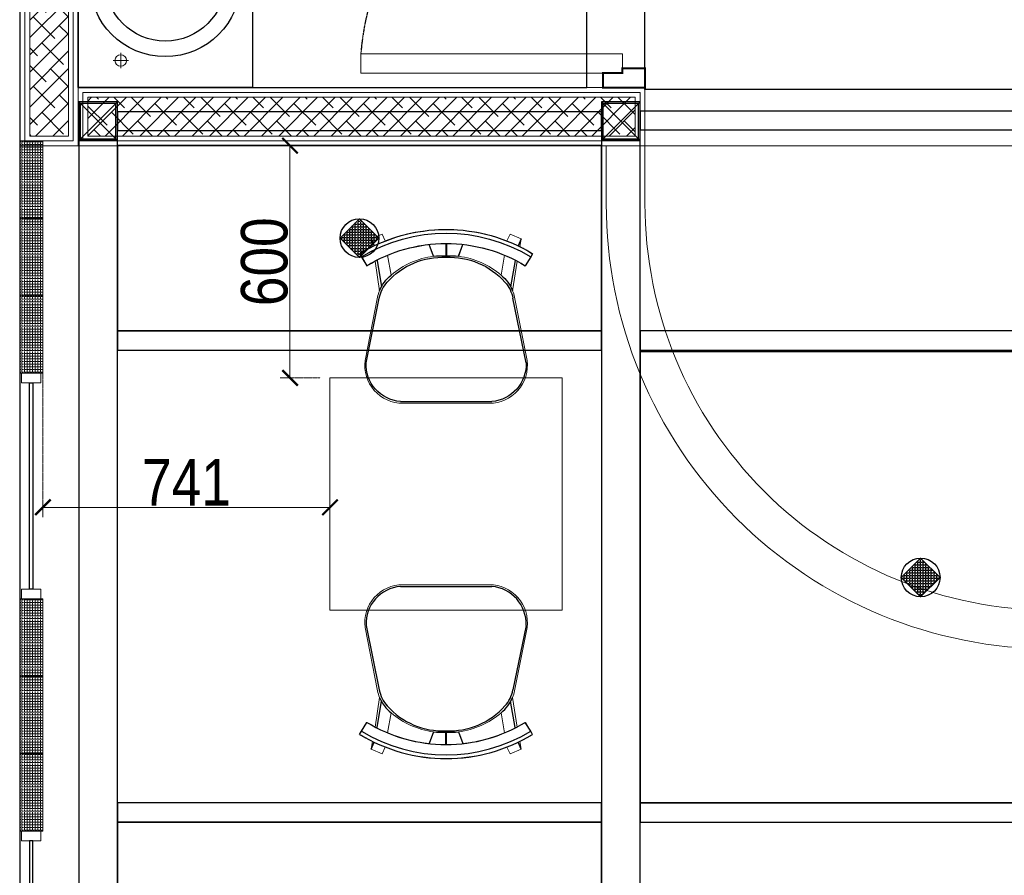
# Model space of a CAD drawing. Header units: millimetres. Extents: x -106827 to 92813, y -35754 to 7831.
# Tile 96 of 150: x -21183 to -18640, y -20134 to -17923. Entities that reach past the tile are written whole.
import ezdxf
from ezdxf.xclip import XClip

# ---------------------------------------------------------------- set-up
doc = ezdxf.new("R2010")
doc.units = ezdxf.units.MM
doc.header["$XCLIPFRAME"] = 2
doc.header["$PDMODE"] = 35
doc.linetypes.add('General Arrangement Plan$0$( Hidden )', pattern=[0.375, 0.25, -0.125])
doc.linetypes.add('General Arrangement Plan$1$HIDDEN', pattern=[0.375, 0.25, -0.125])
for name, color, linetype in [('Ceiling Lights', 40, 'Continuous'), ('General Arrangement Plan$1$ID-LOOSE2', 8, 'Continuous'), ('General Arrangement Plan$1$id-partition', 7, 'Continuous'), ('General Arrangement Plan$1$IDS-DOOR', 45, 'Continuous'), ('IFF-35 HEAVY', 100, 'Continuous'), ('L2', 250, 'Continuous')]:
    doc.layers.add(name, color=color, linetype=linetype)
for name, color, linetype, lineweight in [('General Arrangement Plan$0$DIM', 7, 'Continuous', 13), ('General Arrangement Plan$1$A-HATCH', 15, 'Continuous', 0), ('General Arrangement Plan$1$A-PARTITION', 23, 'Continuous', 9), ('General Arrangement Plan$1$Finishes', 5, 'Continuous', 13), ('General Arrangement Plan$1$FURN', 252, 'Continuous', 5), ('General Arrangement Plan$1$glass partition', 132, 'Continuous', 0), ('General Arrangement Plan$1$WALL NEW', 6, 'Continuous', 13)]:
    doc.layers.add(name, color=color, linetype=linetype, lineweight=lineweight)
doc.layers.add('General Arrangement Plan$1$MS', color=7, linetype='Continuous', lineweight=0, true_color=0x3c5977)
doc.styles.add('General Arrangement Plan$1$Standard', font='ARIALN.TTF')
doc.dimstyles.new('General Arrangement Plan$1$TFS-Dim', dxfattribs={"dimtxt": 120, "dimasz": 40, "dimexe": 25, "dimexo": 25, "dimgap": 4.5, "dimtad": 1, "dimdec": 0, "dimzin": 0, "dimdsep": 46, "dimtxsty": 'General Arrangement Plan$1$Standard', "dimblk": 'General Arrangement Plan$1$_ArchTick', "dimcen": 0.09, "dimdle": 2, "dimclrd": 256, "dimclre": 8, "dimadec": 0, "dimazin": 0, "dimtfac": 1, "dimtdec": 0, "dimtofl": 0, "dimtmove": 1, "dimatfit": 3, "dimfxl": 1, "dimtolj": 1, "dimtzin": 0, "dimlwd": -1, "dimlwe": -1, "dimarcsym": 0})

# ---------------------------------------------------------------- blocks, each defined once
blk = doc.blocks.new('General Arrangement Plan$1$A$C08D46EED')
at = {"lineweight": 0}
for p, q in [((-523.2, 710.2), (-440.8, 609.6)), ((-1219.8, 140, 0), (-1137.4, 39.4))]:
    blk.add_line(p, q, dxfattribs=at)
at = {"linetype": 'Continuous', "lineweight": 0, "const_width": 6}
blk.add_lwpolyline([(-440.8, 609.6), (-523.2, 710.2), (-569.6, 672.2), (-525.3, 618), (-513.6, 627.5), (-475.6, 581.1)], close=True, dxfattribs=at)
blk.add_lwpolyline([(-440.8, 609.6), (-523.2, 710.2), (-569.6, 672.2), (-525.3, 618), (-513.6, 627.5), (-475.6, 581.1)], close=True, dxfattribs=at)
at = {"lineweight": 0}
blk.add_lwpolyline([(-513.6, 627.5), (-560.1, 589.5), (-46.4, -38), (0, 0)], close=True, dxfattribs=at)
blk.add_lwpolyline([(-513.6, 627.5), (-560.1, 589.5), (-46.4, -38), (0, 0)], close=True, dxfattribs=at)
at = {"linetype": 'Continuous', "lineweight": 0, "const_width": 6, "elevation": 0}
blk.add_lwpolyline([(-1138.2, 38.8), (-1220.6, 139.4), (-1174.1, 177.4), (-1129.8, 123.2), (-1141.4, 113.7), (-1103.4, 67.3)], close=True, dxfattribs=at)
blk.add_lwpolyline([(-1138.2, 38.8), (-1220.6, 139.4), (-1174.1, 177.4), (-1129.8, 123.2), (-1141.4, 113.7), (-1103.4, 67.3)], close=True, dxfattribs=at)
at = {"color": 8, "linetype": 'General Arrangement Plan$1$HIDDEN', "ltscale": 0.025}
blk.add_arc((-511.6, 632, 0), 815.6, 219.45, 304.7707, dxfattribs=at)
blk = doc.blocks.new('General Arrangement Plan$1$A$C180F00E5')
at = {"layer": 'General Arrangement Plan$1$ID-LOOSE2', "ltscale": 0.05}
for p, q in [((0.0334, 0.4698), (0.0422, 0.4499)), ((0.249, 0.4567), (0.249, 0.4217)), ((0.249, 0.4567), (0.249, 0.4217)), ((0.249, 0.4567), (0.249, 0.4217)), ((0.249, 0.4567), (0.249, 0.4217)), ((0.251, 0.4567), (0.251, 0.4217)), ((0.251, 0.4567), (0.251, 0.4217)), ((0.251, 0.4567), (0.251, 0.4217)), ((0.251, 0.4567), (0.251, 0.4217)), ((0.4666, 0.4698), (0.4578, 0.4499)), ((0, 0.4273), (0.0056, 0.4182)), ((0.2137, 0.42), (0.2013, 0.454)), ((0.2863, 0.42), (0.2987, 0.454)), ((0.5, 0.4273), (0.4944, 0.4182)), ((0.0056, 0.4182), (0.0211, 0.3926)), ((0.0505, 0.4078), (0.0635, 0.3317)), ((0.4495, 0.4078), (0.4365, 0.3317)), ((0.4944, 0.4182), (0.4789, 0.3926)), ((0.0191, 0.1124), (0.0568, 0.2987)), ((0.4809, 0.1124), (0.4432, 0.2987)), ((0.3817, 0), (0.1183, 0))]:
    blk.add_line(p, q, dxfattribs=at)
for centre, radius, start, end in [((0.25, 0.0159), 0.4814, 90, 121.2845), ((0.25, 0.0159), 0.4707, 58.7155, 121.2845), ((0.25, 0.0159), 0.4814, 58.7155, 90), ((0.25, 0.0159), 0.4408, 90, 121.2845), ((0.25, 0.0159), 0.4408, 58.7155, 90), ((0.2398, 0.2036), 0.2135, 87.2356, 138.4785), ((0.24, 0.1996), 0.2218, 87.4171, 96.8127), ((0.2602, 0.2036), 0.2135, 41.5215, 92.7644), ((0.2602, 0.2036), 0.2135, 92.7472, 92.7644), ((0.26, 0.1996), 0.2218, 83.1873, 92.5829), ((0.2398, 0.2036), 0.2135, 87.2356, 87.2528), ((0.1548, 0.2789), 0.1, 138.4785, 168.5607), ((0.1674, 0.2748), 0.1186, 130.1141, 157.4138), ((0.3326, 0.2748), 0.1186, 22.5862, 49.8859), ((0.3452, 0.2789), 0.1, 11.4393, 41.5215), ((0.1266, 0.1074), 0.1077, 177.3178, 265.5501), ((0.3734, 0.1074), 0.1077, 274.4499, 2.6822)]:
    blk.add_arc(centre, radius, start, end, dxfattribs=at)
blk = doc.blocks.new('General Arrangement Plan$1$ghg')
at = {"layer": 'General Arrangement Plan$1$FURN', "ltscale": 1000}
for points in [[(4414156.4, -494204.2), (4414156.4, -493980.8, -0.451699), (4414267.2, -493883.2), (4414430.3, -493915.5, -0.04991), (4414447.4, -493920.7), (4414524, -493909.1, 0.015491), (4414512, -493887.8), (4414543, -493869), (4414543, -493869, -0.022121), (4414561.3, -493902.3), (4414581, -493898.8), (4414593.7, -493927.4), (4414575.9, -493935.3, -0.093712), (4414575.9, -493935.3, -0.189086), (4414575.9, -494249.7), (4414593.7, -494257.6), (4414581, -494286.2), (4414561.3, -494282.7, -0.022121), (4414543, -494316.1), (4414543, -494316.1), (4414512, -494297.2, 0.015491), (4414524, -494275.9), (4414447.4, -494264.3, -0.04991), (4414430.3, -494269.5), (4414267.2, -494301.8, -0.451699), (4414156.4, -494204.2)], [(4414566.9, -494048.9), (4414536.4, -494060, 0.145154), (4414487.7, -493950.3), (4414539.2, -493941.6, -0.070666), (4414566.9, -494048.9)], [(4414566.9, -494136.1), (4414536.4, -494125, -0.145154), (4414487.7, -494234.7), (4414539.2, -494243.5, 0.070666), (4414566.9, -494136.1)]]:
    blk.add_lwpolyline(points, format="xyb", close=True, dxfattribs=at)
at = {"layer": 'General Arrangement Plan$1$FURN', "ltscale": 1000, "xscale": 894.2026233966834, "yscale": 894.2026233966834, "zscale": 894.2026233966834, "rotation": 270}
blk.add_blockref('General Arrangement Plan$1$A$C180F00E5', (4414160.9, -493869), dxfattribs=at)
blk = doc.blocks.new('General Arrangement Plan$1$_ArchTick')
at = {"color": 0, "linetype": 'ByBlock', "const_width": 0.15}
blk.add_lwpolyline([(-0.5, -0.5), (0.5, 0.5)], dxfattribs=at)
blk = doc.blocks.new('*D271')
at = {"layer": 'Defpoints', "color": 0}
for p in [(108.3, 10747.8), (849.7, 10335.4), (108.3, 10300.9)]:
    blk.add_point(p, dxfattribs=at)
at = {"layer": 'General Arrangement Plan$0$DIM', "color": 8, "linetype": 'General Arrangement Plan$0$( Hidden )'}
for p, q in [((108.3, 10722.8), (108.3, 10275.9)), ((849.7, 10310.4), (849.7, 10275.9))]:
    blk.add_line(p, q, dxfattribs=at)
at = {"layer": 'General Arrangement Plan$0$DIM', "color": 8}
blk.add_line((851.7, 10300.9), (106.3, 10300.9), dxfattribs=at)
at = {"layer": 'General Arrangement Plan$0$DIM', "color": 8, "xscale": 40, "yscale": 40, "zscale": 40, "rotation": 180}
blk.add_blockref('General Arrangement Plan$1$_ArchTick', (108.3, 10300.9), dxfattribs=at)
at = {"layer": 'General Arrangement Plan$0$DIM', "color": 8, "xscale": 40, "yscale": 40, "zscale": 40}
blk.add_blockref('General Arrangement Plan$1$_ArchTick', (849.7, 10300.9), dxfattribs=at)
at = {"layer": 'General Arrangement Plan$0$DIM', "color": 0, "insert": (479, 10365.7), "char_height": 120, "attachment_point": 5, "style": 'General Arrangement Plan$1$Standard'}
blk.add_mtext('\\A1;741', dxfattribs=at)
blk = doc.blocks.new('*D263')
at = {"layer": 'Defpoints', "color": 0}
for p in [(746.5, 11235.3), (849.7, 11235.3), (849.7, 10635.4)]:
    blk.add_point(p, dxfattribs=at)
at = {"layer": 'General Arrangement Plan$0$DIM', "color": 8, "linetype": 'General Arrangement Plan$0$( Hidden )'}
for p, q in [((824.7, 11235.3), (721.5, 11235.3)), ((824.7, 10635.4), (721.5, 10635.4))]:
    blk.add_line(p, q, dxfattribs=at)
at = {"layer": 'General Arrangement Plan$0$DIM', "color": 8}
blk.add_line((746.5, 10633.4), (746.5, 11237.3), dxfattribs=at)
at = {"layer": 'General Arrangement Plan$0$DIM', "color": 8, "xscale": 40, "yscale": 40, "zscale": 40}
for p, rotation in [((746.5, 11235.3), 90), ((746.5, 10635.4), 270)]:
    blk.add_blockref('General Arrangement Plan$1$_ArchTick', p, dxfattribs=dict(at, rotation=rotation))
at = {"layer": 'General Arrangement Plan$0$DIM', "color": 0, "insert": (680.8, 10935.4), "char_height": 120, "attachment_point": 5, "rotation": 90, "style": 'General Arrangement Plan$1$Standard'}
blk.add_mtext('\\A1;600', dxfattribs=at)
blk = doc.blocks.new('General Arrangement Plan$1$Waschtisch - Konsole LOOP 550x450 D390')
at = {"lineweight": 25}
for p, q in [((-550, -450), (-550, 0)), ((-550, 0), (0, 0)), ((0, 0), (0, -450)), ((0, -450), (-550, -450))]:
    blk.add_line(p, q, dxfattribs=at)
at = {"lineweight": 5}
for p, q in [((-480, -130.1), (-480, -90.2)), ((-499.4, -110), (-460.4, -110)), ((-275, -263), (-275, -187.1)), ((-315.5, -225), (-236.5, -225))]:
    blk.add_line(p, q, dxfattribs=at)
at = {"lineweight": 25}
for radius in [195, 155, 25]:
    blk.add_circle((-275, -225), radius, dxfattribs=at)
at = {"lineweight": 5}
for centre, radius in [((-480, -110), 15), ((-275, -225), 30)]:
    blk.add_circle(centre, radius, dxfattribs=at)
blk = doc.blocks.new('General Arrangement Plan$1$A$C0642dd72')
at = {"layer": 'General Arrangement Plan$1$MS', "ltscale": 10}
for p, q in [((0, 10224.7), (100, 10324.7)), ((100, 10224.7), (0, 10324.7)), ((1350.1, 10224.7), (1450.1, 10324.7)), ((1450.1, 10224.7), (1350.1, 10324.7))]:
    blk.add_line(p, q, dxfattribs=at)
for points in [[(0, 10224.7), (100, 10224.7), (100, 10324.7), (0, 10324.7)], [(4, 10228.7), (96, 10228.7), (96, 10320.7), (4, 10320.7)], [(1350.1, 10224.7), (1450.1, 10224.7), (1450.1, 10324.7), (1350.1, 10324.7)], [(1354.1, 10228.7), (1446.1, 10228.7), (1446.1, 10320.7), (1354.1, 10320.7)]]:
    blk.add_lwpolyline(points, close=True, dxfattribs=at)
blk = doc.blocks.new('A$C03659140')
at = {"ltscale": 10}
for p, q in [((0, 10224.7), (100, 10324.7)), ((100, 10224.7), (0, 10324.7)), ((1350.1, 10224.7), (1450.1, 10324.7)), ((1450.1, 10224.7), (1350.1, 10324.7))]:
    blk.add_line(p, q, dxfattribs=at)
at = {"color": 4, "ltscale": 10}
for points in [[(0, 10224.7), (100, 10224.7), (100, 10324.7), (0, 10324.7)], [(4, 10228.7), (96, 10228.7), (96, 10320.7), (4, 10320.7)], [(1350.1, 10224.7), (1450.1, 10224.7), (1450.1, 10324.7), (1350.1, 10324.7)], [(1354.1, 10228.7), (1446.1, 10228.7), (1446.1, 10320.7), (1354.1, 10320.7)]]:
    blk.add_lwpolyline(points, close=True, dxfattribs=at)
at = {"color": 6, "ltscale": 10}
for points in [[(1450.1, 10252.3), (2899.7, 10252.2), (2899.7, 10300.2), (1450.1, 10300.3)], [(100, 10250.7), (1350.1, 10250.7), (1350.1, 10298.7), (100, 10298.7)]]:
    blk.add_lwpolyline(points, close=True, dxfattribs=at)
at = {"color": 3, "ltscale": 10}
for points in [[(99.9, 5442), (100, 10224.7), (0, 10224.7), (-0.1, 5442)], [(1450.1, 5441.9), (1450.3, 10224.7), (1350.3, 10224.7), (1350.1, 5441.9)]]:
    blk.add_lwpolyline(points, close=True, dxfattribs=at)
at = {"color": 30, "ltscale": 10}
for points in [[(100, 9683.5), (1350.1, 9683.4), (1350.1, 9733.4), (100, 9733.5)], [(1450.1, 9683.5), (2899.7, 9683.4), (2899.7, 9733.4), (1450.1, 9733.5)], [(100, 8463.5), (1350.1, 8463.4), (1350.1, 8513.4), (100, 8513.5)], [(1450.1, 8463.5), (2899.7, 8463.4), (2899.7, 8513.4), (1450.1, 8513.5)]]:
    blk.add_lwpolyline(points, close=True, dxfattribs=at)
blk = doc.blocks.new('A$C4fb0ab4b')
at = {"layer": 'Ceiling Lights'}
h = blk.add_hatch(dxfattribs=at)
h.set_pattern_fill('ANGLE', color=5)
h.set_pattern_definition([(0, (-41627.778, -2280.936), (0, 6.985), [5.08, -1.905]), (90, (-41627.778, -2280.936), (-6.985, 4e-16), [5.08, -1.905])])
h.paths.add_polyline_path([(50, 100), (100, 50), (50, 0), (0, 50)])
blk.add_lwpolyline([(50, 100), (100, 50), (50, 0), (0, 50), (50, 100)], dxfattribs=at)
blk.add_circle((50, 50), 50, dxfattribs=at)
blk = doc.blocks.new('General Arrangement Plan')
at = {"layer": 'General Arrangement Plan$1$A-HATCH', "lineweight": -2, "true_color": 0x939598}
h = blk.add_hatch(dxfattribs=at)
h.set_pattern_fill('ANSI38', color=252, scale=10, angle=180)
h.paths.add_polyline_path([(174.3, 12886.2), (174.3, 11260.3), (74.3, 11260.3), (74.3, 12886.2)])
h = blk.add_hatch(dxfattribs=at)
h.set_pattern_fill('ANSI38', color=252, scale=10, angle=180)
h.paths.add_polyline_path([(1638.3, 11260.3), (224.3, 11260.3), (224.3, 11360.3), (1638.3, 11360.3)])
at = {"layer": 'General Arrangement Plan$1$glass partition'}
h = blk.add_hatch(dxfattribs=at)
h.set_pattern_fill('ANGLE', color=1)
h.set_pattern_definition([(0, (-532654.8485, -105977.253), (0, 6.985), [5.08, -1.905]), (90, (-532654.8485, -105977.253), (-6.985, 4e-16), [5.08, -1.905])])
h.paths.add_polyline_path([(48.3, 11047.8), (108.3, 11047.8), (108.3, 11247.8), (48.3, 11247.8)])
h = blk.add_hatch(dxfattribs=at)
h.set_pattern_fill('ANGLE', color=1)
h.set_pattern_definition([(0, (-532654.8485, -106177.253), (0, 6.985), [5.08, -1.905]), (90, (-532654.8485, -106177.253), (-6.985, 4e-16), [5.08, -1.905])])
h.paths.add_polyline_path([(48.3, 10847.8), (108.3, 10847.8), (108.3, 11047.8), (48.3, 11047.8)])
h = blk.add_hatch(dxfattribs=at)
h.set_pattern_fill('ANGLE', color=1)
h.set_pattern_definition([(0, (-532654.8485, -106377.253), (0, 6.985), [5.08, -1.905]), (90, (-532654.8485, -106377.253), (-6.985, 4e-16), [5.08, -1.905])])
h.paths.add_polyline_path([(48.3, 10647.8), (108.3, 10647.8), (108.3, 10847.8), (48.3, 10847.8)])
h = blk.add_hatch(dxfattribs=at)
h.set_pattern_fill('ANGLE', color=1)
h.set_pattern_definition([(0, (-532654.8485, -107160.341), (0, 6.985), [5.08, -1.905]), (90, (-532654.8485, -107160.341), (-6.985, 4e-16), [5.08, -1.905])])
h.paths.add_polyline_path([(48.3, 9864.8), (108.3, 9864.8), (108.3, 10064.8), (48.3, 10064.8)])
h = blk.add_hatch(dxfattribs=at)
h.set_pattern_fill('ANGLE', color=1)
h.set_pattern_definition([(0, (-532654.8485, -107360.341), (0, 6.985), [5.08, -1.905]), (90, (-532654.8485, -107360.341), (-6.985, 4e-16), [5.08, -1.905])])
h.paths.add_polyline_path([(48.3, 9664.8), (108.3, 9664.8), (108.3, 9864.8), (48.3, 9864.8)])
h = blk.add_hatch(dxfattribs=at)
h.set_pattern_fill('ANGLE', color=1)
h.set_pattern_definition([(0, (-532654.8485, -107560.341), (0, 6.985), [5.08, -1.905]), (90, (-532654.8485, -107560.341), (-6.985, 4e-16), [5.08, -1.905])])
h.paths.add_polyline_path([(48.3, 9464.8), (108.3, 9464.8), (108.3, 9664.8), (48.3, 9664.8)])
at = {"layer": 'General Arrangement Plan$1$A-PARTITION', "ltscale": 10}
blk.add_line((2863.3, 11235.3), (1663.3, 11235.3), dxfattribs=at)
blk.add_lwpolyline([(1663.3, 11235.3), (1663.3, 11085.3, 0.414214), (2713.3, 10035.3), (3158.8, 10035.3), (3158.8, 9935.3), (2713.3, 9935.3, -0.414214), (1563.3, 11085.3), (1563.3, 11235.3)], format="xyb", dxfattribs=at)
at = {"layer": 'General Arrangement Plan$1$Finishes'}
for points in [[(199.3, 12911.2), (199.3, 11235.3), (49.3, 11235.3), (49.3, 12911.2)], [(1663.3, 11235.3), (199.3, 11235.3), (199.3, 11385.3), (1663.3, 11385.3)]]:
    blk.add_lwpolyline(points, close=True, dxfattribs=at)
at = {"layer": 'General Arrangement Plan$1$FURN', "color": 7}
blk.add_lwpolyline([(1449.7, 10035.4), (849.7, 10035.4), (849.7, 10635.4), (1449.7, 10635.4)], close=True, dxfattribs=at)
at = {"layer": 'General Arrangement Plan$1$glass partition', "color": 1}
for points in [[(48.3, 11047.8), (108.3, 11047.8), (108.3, 11247.8), (48.3, 11247.8)], [(48.3, 10847.8), (108.3, 10847.8), (108.3, 11047.8), (48.3, 11047.8)], [(48.3, 10647.8), (108.3, 10647.8), (108.3, 10847.8), (48.3, 10847.8)], [(53.3, 10647.8), (103.3, 10647.8), (103.3, 10622.8), (53.3, 10622.8)], [(53.3, 10089.8), (103.3, 10089.8), (103.3, 10064.8), (53.3, 10064.8)], [(48.3, 9864.8), (108.3, 9864.8), (108.3, 10064.8), (48.3, 10064.8)], [(48.3, 9664.8), (108.3, 9664.8), (108.3, 9864.8), (48.3, 9864.8)], [(48.3, 9464.8), (108.3, 9464.8), (108.3, 9664.8), (48.3, 9664.8)], [(53.3, 9439.8), (103.3, 9439.8), (103.3, 9464.8), (53.3, 9464.8)]]:
    blk.add_lwpolyline(points, close=True, dxfattribs=at)
at = {"layer": 'General Arrangement Plan$1$id-partition', "color": 4}
for points in [[(74.1, 10089.8), (74.1, 10622.8), (82.5, 10622.8), (82.5, 10089.8)], [(74.1, 9439.8), (74.1, 8906.7), (82.5, 8906.7), (82.5, 9439.8)]]:
    blk.add_lwpolyline(points, close=True, dxfattribs=at)
at = {"layer": 'General Arrangement Plan$1$WALL NEW'}
for points in [[(186.8, 12898.7), (186.8, 11247.8), (61.8, 11247.8), (61.8, 12898.7)], [(174.3, 12886.2), (174.3, 11260.3), (74.3, 11260.3), (74.3, 12886.2)], [(1650.8, 11247.8), (211.8, 11247.8), (211.8, 11372.8), (1650.8, 11372.8)], [(1638.3, 11260.3), (224.3, 11260.3), (224.3, 11360.3), (1638.3, 11360.3)]]:
    blk.add_lwpolyline(points, close=True, dxfattribs=at)
at = {"layer": 'General Arrangement Plan$1$FURN', "color": 7, "xscale": -1, "rotation": 270}
blk.add_blockref('General Arrangement Plan$1$ghg', (495242.2, -4403586.7), dxfattribs=at)
at = {"layer": 'General Arrangement Plan$1$FURN', "color": 7, "rotation": 270}
blk.add_blockref('General Arrangement Plan$1$ghg', (495242.2, 4424257.5), dxfattribs=at)
at = {"layer": 'General Arrangement Plan$1$IDS-DOOR', "color": 1, "zscale": 0.8330996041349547}
for p, xscale, yscale, rotation in [((929.4, 11422.8), 0.8330996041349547, 0.8330996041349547, 230.6991735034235), ((3597.3, 11422.8), -0.8330996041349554, 0.8330996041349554, 129.3008264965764)]:
    blk.add_blockref('General Arrangement Plan$1$A$C08D46EED', p, dxfattribs=dict(at, xscale=xscale, yscale=yscale, rotation=rotation))
at = {"layer": 'General Arrangement Plan$1$MS', "ltscale": 10}
blk.add_blockref('General Arrangement Plan$1$A$C0642dd72', (200.7, 1023.9), dxfattribs=at)
at = {"layer": 'L2', "rotation": 90.00000000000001}
blk.add_blockref('General Arrangement Plan$1$Waschtisch - Konsole LOOP 550x450 D390', (199.3, 11935.3), dxfattribs=at)
at = {"layer": 'General Arrangement Plan$0$DIM', "color": 9, "true_color": 0xc7c8ca}
dim = blk.add_linear_dim(base=(746.5, 11235.3), p1=(849.7, 10635.4), p2=(849.7, 11235.3), angle=90, dimstyle='General Arrangement Plan$1$TFS-Dim', override={"dimclrd": 8}, dxfattribs=at)
dim.commit()
dim.dimension.update_dxf_attribs({"geometry": '*D263', "text_midpoint": (680.8, 10935.4)})
dim = blk.add_linear_dim(base=(108.3, 10300.9), p1=(849.7, 10335.4), p2=(108.3, 10747.8), dimstyle='General Arrangement Plan$1$TFS-Dim', override={"dimclrd": 8}, dxfattribs=at)
dim.commit()
dim.dimension.update_dxf_attribs({"geometry": '*D271', "text_midpoint": (479, 10365.7)})

msp = doc.modelspace()

# ---------------------------------------------------------------- block references
at = {"color": 7}
ref = msp.add_blockref('General Arrangement Plan', (-21231.7, -29484.1), dxfattribs=at)
XClip(ref).set_block_clipping_path([(48.7190010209, -107.5186207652), (15251.6043912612, 15253.5715002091)])

# ---------------------------------------------------------------- next in the draw order: linework, layer by layer
for points in [[(-20931, -18726.7), (-19680.7, -18726.7), (-19680.7, -18248.7), (-20931, -18248.7)], [(-19580.7, -19946.7), (-18131.8, -19946.7), (-18131.8, -18781.7), (-19580.7, -18781.7)], [(-20931, -21166.7), (-19680.9, -21166.7), (-19680.9, -19996.8), (-20931, -19996.8)]]:
    msp.add_lwpolyline(points, close=True, dxfattribs=at)
at = {"layer": 'IFF-35 HEAVY', "ltscale": 100}
for points in [[(-21032.4, -18098.7), (-19718.4, -18098.7), (-19718.4, -16572.9), (-21032.4, -16572.9)], [(-19568.4, -16572.9), (-18368.4, -16572.9), (-18368.4, -18104), (-19568.4, -18104)]]:
    msp.add_lwpolyline(points, close=True, dxfattribs=at)

# ---------------------------------------------------------------- next in the draw order: block references
at = {"color": 7}
msp.add_blockref('A$C03659140', (-21031, -28460.2), dxfattribs=at)
at = {"layer": 'Ceiling Lights', "color": 7}
for p in [(-20355.8, -18537.7), (-18906.3, -19414.2)]:
    msp.add_blockref('A$C4fb0ab4b', p, dxfattribs=at)

doc.saveas('drawing.dxf')
